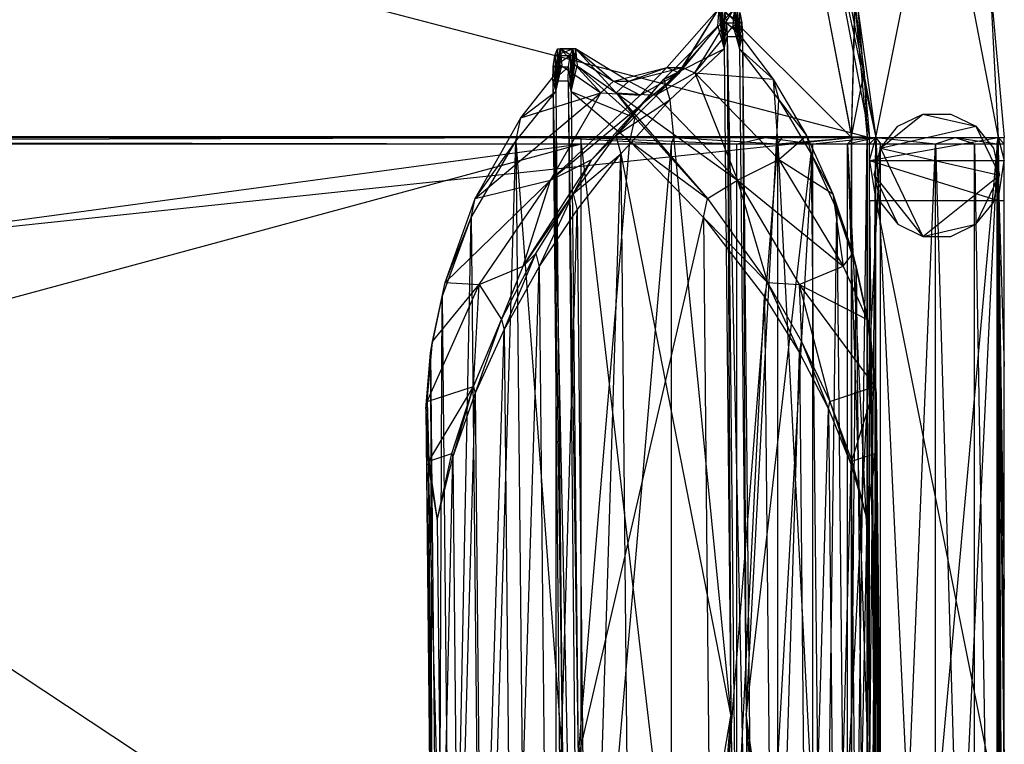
# Model space of a CAD drawing. Header units: inches. Extents: x -36.3 to 36.3, y -10.6 to 17.1.
# Tile 9 of 10: x 24 to 36.3, y -1.3 to 7.8. Entities that reach past the tile are written whole.
import ezdxf

# ---------------------------------------------------------------- set-up
doc = ezdxf.new("R2010")
doc.units = ezdxf.units.IN
doc.layers.get('0').update_dxf_attribs({"true_color": 0xc2ced6})

msp = doc.modelspace()

# ---------------------------------------------------------------- linework, layer by layer
at = {"color": 8, "true_color": 0x8c8177}
for p, q in [((0.003, 15.384), (34.649, -7.451)), ((0.003, 15.384), (34.649, 6.329)), ((25.564, 15.187), (34.423, 6.329)), ((34.728, 6.329), (35.514, 10.256)), ((35.514, 10.256), (36.263, 6.329)), ((34.013, 9.662), (34.728, 6.329)), ((34.013, 9.662), (34.649, 6.329)), ((34.087, 9.691), (34.728, 6.329)), ((33.796, 9.601), (34.422, 6.344)), ((33.801, 9.589), (34.423, 6.329)), ((36.162, 8.284), (36.263, 6.329)), ((36.162, 8.284), (36.342, 6.329)), ((32.103, 7.209), (32.759, 7.954)), ((32.262, 7.143), (32.759, 7.954)), ((32.296, 7.209), (32.759, 7.954)), ((32.296, 7.209), (32.952, 7.954)), ((32.455, 7.143), (32.952, 7.954)), ((32.743, 7.73), (32.759, 7.954)), ((32.759, 7.954), (32.772, 7.748)), ((32.772, 7.748), (32.795, 7.968)), ((32.793, 7.719), (32.795, 7.968)), ((32.795, 7.968), (32.808, 7.657)), ((32.936, 7.73), (32.952, 7.954)), ((32.952, 7.954), (32.959, 7.749)), ((32.952, 7.954), (32.98, 7.732)), ((32.98, 7.732), (32.988, 7.968)), ((32.988, 7.968), (32.997, 7.68)), ((34.422, 6.344), (34.466, 7.986)), ((34.423, 6.329), (34.468, 7.976)), ((34.466, 7.986), (34.582, 7.152)), ((34.468, 7.976), (34.582, 7.152)), ((34.468, 7.976), (34.619, 6.329)), ((34.498, 7.977), (34.649, 6.329)), ((34.498, 7.977), (34.728, 6.329)), ((32.808, 7.657), (32.828, 7.902)), ((32.819, 7.564), (32.828, 7.902)), ((32.824, 7.444), (32.828, 7.902)), ((32.828, 7.902), (32.851, 7.77)), ((32.828, 7.902), (33.044, 7.77)), ((32.997, 7.68), (33.021, 7.902)), ((33.01, 7.591), (33.021, 7.902)), ((33.016, 7.444), (33.021, 7.902)), ((33.021, 7.902), (33.044, 7.77)), ((32.067, 7.063), (32.743, 7.73)), ((32.262, 7.143), (32.743, 7.73)), ((32.455, 7.143), (32.936, 7.73)), ((32.743, 7.73), (32.772, 7.748)), ((32.743, 7.73), (32.824, 7.444)), ((32.772, 7.748), (32.793, 7.719)), ((32.772, 7.748), (32.819, 7.564)), ((32.772, 7.748), (32.824, 7.444)), ((32.793, 7.719), (32.808, 7.657)), ((32.793, 7.719), (32.819, 7.564)), ((32.824, 7.444), (32.851, 7.77)), ((32.851, 7.77), (32.861, 7.598)), ((32.851, 7.77), (33.044, 7.77)), ((32.851, 7.77), (33.054, 7.598)), ((32.936, 7.73), (32.959, 7.749)), ((32.936, 7.73), (33.016, 7.444)), ((32.936, 7.73), (33.44, 7.063)), ((32.959, 7.749), (32.98, 7.732)), ((32.959, 7.749), (33.01, 7.591)), ((32.959, 7.749), (33.016, 7.444)), ((32.98, 7.732), (32.997, 7.68)), ((32.98, 7.732), (33.01, 7.591)), ((32.997, 7.68), (33.01, 7.591)), ((33.016, 7.444), (33.044, 7.77)), ((33.044, 7.77), (33.054, 7.598)), ((32.808, 7.657), (32.819, 7.564)), ((32.819, 7.564), (32.824, 7.444)), ((32.824, 7.444), (32.861, 7.598)), ((32.861, 7.598), (32.908, -0.938)), ((32.861, 7.598), (33.033, -9.454)), ((32.861, 7.598), (33.054, 7.598)), ((32.861, 7.598), (33.226, -9.454)), ((33.01, 7.591), (33.016, 7.444)), ((33.016, 7.444), (33.054, 7.598)), ((33.054, 7.598), (33.101, -0.938)), ((33.054, 7.598), (33.226, -9.454)), ((30.697, 7.362), (30.728, 7.444)), ((30.697, 7.362), (30.921, 7.444)), ((30.725, 7.153), (30.728, 7.444)), ((30.728, 7.444), (30.764, 7.448)), ((30.728, 7.444), (30.957, 7.448)), ((30.728, 7.444), (30.741, 7.213)), ((30.728, 7.444), (30.921, 7.444)), ((30.741, 7.213), (30.764, 7.448)), ((30.761, 7.241), (30.764, 7.448)), ((30.764, 7.448), (30.785, 7.233)), ((30.764, 7.448), (30.957, 7.448)), ((30.764, 7.448), (31.273, 6.894)), ((30.764, 7.448), (31.432, 7.039)), ((30.89, 7.362), (30.921, 7.444)), ((30.914, 7.128), (30.921, 7.444)), ((30.921, 7.444), (30.957, 7.448)), ((30.921, 7.444), (30.928, 7.197)), ((30.921, 7.444), (30.948, 7.237)), ((30.948, 7.237), (30.957, 7.448)), ((30.957, 7.448), (30.978, 7.233)), ((30.957, 7.448), (31.432, 7.039)), ((30.957, 7.448), (31.465, 6.894)), ((30.957, 7.448), (31.624, 7.039)), ((32.067, 7.063), (32.824, 7.444)), ((32.14, 6.805), (32.824, 7.444)), ((32.824, 7.444), (32.908, -0.938)), ((33.016, 7.444), (33.101, -0.938)), ((33.016, 7.444), (33.44, 7.063)), ((33.016, 7.444), (33.51, 6.805)), ((30.676, 7.218), (30.697, 7.362)), ((30.676, 7.218), (30.89, 7.362)), ((30.697, 7.362), (30.71, 6.908)), ((30.697, 7.362), (30.714, 7.058)), ((30.697, 7.362), (30.725, 7.153)), ((30.697, 7.362), (30.89, 7.362)), ((30.869, 7.218), (30.89, 7.362)), ((30.89, 7.362), (30.903, 6.908)), ((30.89, 7.362), (30.905, 7.03)), ((30.89, 7.362), (30.914, 7.128)), ((30.269, 6.577), (30.785, 7.233)), ((30.67, 7.043), (30.676, 7.218)), ((30.67, 7.043), (30.869, 7.218)), ((30.676, 7.218), (30.71, 6.908)), ((30.676, 7.218), (30.869, 7.218)), ((30.71, 6.908), (30.761, 7.241)), ((30.71, 6.908), (30.785, 7.233)), ((30.714, 7.058), (30.761, 7.241)), ((30.714, 7.058), (30.741, 7.213)), ((30.725, 7.153), (30.741, 7.213)), ((30.741, 7.213), (30.761, 7.241)), ((30.761, 7.241), (30.785, 7.233)), ((30.785, 7.233), (31.273, 6.894)), ((30.862, 7.043), (30.869, 7.218)), ((30.869, 7.218), (30.903, 6.908)), ((30.903, 6.908), (30.948, 7.237)), ((30.903, 6.908), (30.978, 7.233)), ((30.905, 7.03), (30.948, 7.237)), ((30.905, 7.03), (30.928, 7.197)), ((30.914, 7.128), (30.928, 7.197)), ((30.928, 7.197), (30.948, 7.237)), ((30.948, 7.237), (30.978, 7.233)), ((30.978, 7.233), (31.465, 6.894)), ((30.978, 7.233), (31.703, 6.577)), ((31.432, 7.039), (32.103, 7.209)), ((31.624, 7.039), (32.103, 7.209)), ((31.624, 7.039), (32.296, 7.209)), ((31.769, 6.862), (32.103, 7.209)), ((31.962, 6.862), (32.296, 7.209)), ((32.103, 7.209), (32.262, 7.143)), ((32.103, 7.209), (32.296, 7.209)), ((32.296, 7.209), (32.455, 7.143)), ((30.64, 5.796), (32.262, 7.143)), ((30.71, 6.908), (30.714, 7.058)), ((30.714, 7.058), (30.725, 7.153)), ((30.905, 7.03), (30.914, 7.128)), ((31.161, 6.054), (32.262, 7.143)), ((31.161, 6.054), (32.067, 7.063)), ((31.462, 6.357), (32.067, 7.063)), ((31.769, 6.862), (32.262, 7.143)), ((31.962, 6.862), (32.455, 7.143)), ((32.067, 7.063), (32.262, 7.143)), ((32.067, 7.063), (32.14, 6.805)), ((32.455, 7.143), (32.991, 5.796)), ((32.455, 7.143), (33.44, 7.063)), ((32.455, 7.143), (33.511, 6.054)), ((33.44, 7.063), (33.51, 6.805)), ((33.44, 7.063), (33.511, 6.054)), ((33.44, 7.063), (33.856, 6.357)), ((34.422, 6.344), (34.582, 7.152)), ((34.582, 7.152), (34.619, 6.339)), ((34.582, 7.152), (34.619, 6.329)), ((30.67, 7.043), (30.71, 6.908)), ((30.67, 7.043), (30.794, -1.474)), ((30.67, 7.043), (30.841, -10.01)), ((30.67, 7.043), (30.862, 7.043)), ((30.67, 7.043), (31.034, -10.01)), ((30.862, 7.043), (30.903, 6.908)), ((30.862, 7.043), (30.987, -1.474)), ((30.862, 7.043), (31.034, -10.01)), ((30.903, 6.908), (30.905, 7.03)), ((31.273, 6.894), (31.432, 7.039)), ((31.432, 7.039), (31.624, 7.039)), ((31.432, 7.039), (31.769, 6.862)), ((31.465, 6.894), (31.624, 7.039)), ((31.624, 7.039), (31.962, 6.862)), ((29.696, 5.565), (31.273, 6.894)), ((30.205, 6.286), (30.71, 6.908)), ((30.269, 6.577), (30.71, 6.908)), ((30.269, 6.577), (31.273, 6.894)), ((30.64, 5.796), (31.273, 6.894)), ((30.64, 5.796), (31.769, 6.862)), ((30.71, 6.908), (30.794, -1.474)), ((30.903, 6.908), (30.987, -1.474)), ((30.903, 6.908), (31.636, 6.286)), ((30.903, 6.908), (31.703, 6.577)), ((31.273, 6.894), (31.769, 6.862)), ((31.462, 6.357), (32.14, 6.805)), ((31.465, 6.894), (31.703, 6.577)), ((31.465, 6.894), (31.962, 6.862)), ((31.465, 6.894), (32.615, 5.565)), ((31.465, 6.894), (32.991, 5.796)), ((31.524, 6.126), (32.14, 6.805)), ((31.962, 6.862), (32.991, 5.796)), ((32.14, 6.805), (32.908, -0.938)), ((33.101, -0.938), (33.51, 6.805)), ((33.51, 6.805), (33.856, 6.357)), ((33.51, 6.805), (33.917, 6.126)), ((29.696, 5.565), (30.269, 6.577)), ((30.205, 6.286), (30.269, 6.577)), ((31.636, 6.286), (31.703, 6.577)), ((31.703, 6.577), (32.615, 5.565)), ((-34.642, 6.329), (34.649, 6.329)), ((-34.475, 6.339), (34.422, 6.344)), ((-34.475, -0.955), (34.423, 6.329)), ((-34.475, 6.329), (34.423, 6.329)), ((-15.751, 6.329), (30.712, 6.329)), ((-15.751, 6.329), (31.027, 6.25)), ((-15.751, 6.329), (31.027, 6.329)), ((0, 6.25), (30.712, 6.329)), ((30.712, 6.25), (30.712, 6.329)), ((30.712, 6.329), (31.027, 6.329)), ((30.712, 6.329), (32.161, 6.25)), ((30.712, 6.329), (32.19, 6.329)), ((30.712, 6.329), (33.343, 6.329)), ((30.712, 6.329), (34.73, 6.329)), ((30.925, 5.623), (31.462, 6.357)), ((31.027, 6.25), (31.027, 6.329)), ((31.027, 6.329), (32.983, 6.25)), ((31.027, 6.329), (33.343, 6.329)), ((31.161, 6.054), (31.462, 6.357)), ((31.462, 6.357), (31.524, 6.126)), ((32.161, 6.25), (32.19, 6.329)), ((32.19, 6.329), (33.496, 6.25)), ((32.19, 6.329), (33.552, 6.329)), ((32.19, 6.329), (34.73, 6.329)), ((32.983, 6.25), (33.343, 6.329)), ((33.343, 6.329), (33.935, 6.25)), ((33.343, 6.329), (34.73, 6.329)), ((33.496, 6.25), (33.552, 6.329)), ((33.496, 6.25), (34.446, 6.329)), ((33.511, 6.054), (33.856, 6.357)), ((33.552, 6.329), (34.446, 6.329)), ((33.552, 6.329), (34.73, 6.329)), ((33.552, 6.329), (35.723, 6.329)), ((33.856, 6.357), (33.917, 6.126)), ((33.856, 6.357), (34.187, 5.623)), ((33.935, 6.25), (34.73, 6.329)), ((34.373, 6.25), (34.446, 6.329)), ((34.373, 6.25), (34.728, 6.329)), ((34.422, 6.344), (34.423, -8.228)), ((34.422, 6.344), (34.619, 6.339)), ((34.423, -8.228), (34.619, 6.339)), ((34.423, -8.238), (34.423, 6.329)), ((34.423, -8.238), (34.619, 6.329)), ((34.423, 6.329), (34.619, 6.329)), ((34.446, 6.329), (34.728, 6.329)), ((34.446, 6.329), (35.723, 6.329)), ((34.446, 6.329), (36.263, 6.329)), ((34.619, 6.339), (34.619, -8.238)), ((34.619, 6.339), (34.619, 6.329)), ((34.619, -8.238), (34.619, 6.329)), ((34.649, 6.043), (34.728, 6.329)), ((34.649, 6.043), (36.263, 6.329)), ((34.649, 6.25), (34.728, 6.329)), ((34.649, -10.522), (34.649, 6.329)), ((34.649, -2.096), (34.649, 6.329)), ((34.649, -2.096), (34.728, 6.329)), ((34.649, -1.742), (34.649, 6.329)), ((34.649, -1.742), (34.728, 6.329)), ((34.649, 6.329), (34.649, 6.329)), ((34.649, 6.329), (34.728, 6.329)), ((34.649, -8.238), (34.649, 6.329)), ((34.649, -7.451), (34.649, 6.329)), ((34.649, 6.329), (34.649, 6.329)), ((34.701, -10.574), (34.728, 6.329)), ((34.728, 6.329), (34.728, 6.329)), ((34.728, 6.329), (36.263, 6.329)), ((34.728, -10.6), (34.728, 6.329)), ((34.728, -10.6), (36.263, 6.329)), ((34.728, -9.813), (34.728, 6.329)), ((34.728, 6.329), (35.495, -9.813)), ((34.728, 6.329), (36.263, 6.329)), ((34.73, 6.329), (34.785, 6.25)), ((34.73, 6.329), (35.476, 6.25)), ((34.73, 6.329), (35.723, 6.329)), ((35.476, 6.25), (35.723, 6.329)), ((35.495, -9.813), (36.263, 6.329)), ((35.723, 6.329), (35.969, 6.25)), ((35.723, 6.329), (36.253, 6.25)), ((35.723, 6.329), (36.263, 6.329)), ((36.253, 6.25), (36.263, 6.329)), ((36.263, 6.329), (36.263, 6.329)), ((36.263, 6.329), (36.342, 6.043)), ((36.263, 6.329), (36.342, 6.25)), ((36.263, -10.6), (36.263, 6.329)), ((36.263, -9.813), (36.263, 6.329)), ((36.263, 6.329), (36.289, -10.574)), ((36.263, 6.329), (36.316, -10.548)), ((36.263, 6.329), (36.342, -2.096)), ((36.263, 6.329), (36.342, -1.742)), ((36.263, 6.329), (36.342, 6.329)), ((36.342, -10.522), (36.342, 6.329)), ((36.342, -2.096), (36.342, 6.329)), ((36.342, -1.742), (36.342, 6.329)), ((36.342, 6.329), (36.342, 6.329)), ((-31.027, -10.522), (31.027, 6.25)), ((-31.027, -2.136), (31.027, 6.25)), ((-31.027, 6.25), (31.027, 6.25)), ((0, 6.25), (30.712, 6.25)), ((29.645, 5.325), (30.205, 6.286)), ((29.696, 5.565), (30.205, 6.286)), ((29.78, -8.13), (30.205, 6.286)), ((30.205, 6.286), (30.36, -9.179)), ((30.205, 6.286), (30.794, -1.474)), ((30.712, -10.522), (30.712, 6.25)), ((30.712, -10.522), (32.161, 6.25)), ((30.712, 6.25), (32.161, 6.25)), ((30.987, -1.474), (31.636, 6.286)), ((31.027, -10.522), (31.027, 6.25)), ((31.027, 6.25), (32.983, -10.522)), ((31.027, 6.25), (32.983, 6.25)), ((31.636, 6.286), (32.563, 5.325)), ((31.636, 6.286), (32.615, 5.565)), ((32.161, -10.522), (32.161, 6.25)), ((32.161, -10.522), (33.496, 6.25)), ((32.161, 6.25), (33.496, 6.25)), ((32.983, -10.522), (32.983, 6.25)), ((32.983, -10.522), (33.935, 6.25)), ((32.983, 6.25), (33.935, 6.25)), ((33.496, -10.522), (33.496, 6.25)), ((33.496, 6.25), (34.373, -10.522)), ((33.496, 6.25), (34.373, 6.25)), ((33.935, -10.522), (33.935, 6.25)), ((33.935, -10.522), (34.785, 6.25)), ((33.935, 6.25), (34.785, 6.25)), ((34.373, -10.522), (34.373, 6.25)), ((34.373, 6.25), (34.649, -2.136)), ((34.373, 6.25), (34.649, 0.659)), ((34.373, 6.25), (34.649, 6.25)), ((34.649, 0.659), (34.649, 6.25)), ((34.649, 1.567), (34.649, 6.25)), ((34.649, 5.541), (34.649, 6.25)), ((34.649, 6.043), (34.649, 6.25)), ((34.649, 6.25), (34.649, 6.25)), ((34.785, -10.522), (34.785, 6.25)), ((34.785, -10.522), (35.476, 6.25)), ((34.785, 6.25), (35.476, 6.25)), ((35.476, -10.522), (35.476, 6.25)), ((35.476, 6.25), (35.969, -10.522)), ((35.476, 6.25), (35.969, 6.25)), ((35.969, -10.522), (35.969, 6.25)), ((35.969, 6.25), (36.253, -10.522)), ((35.969, 6.25), (36.253, 6.25)), ((36.253, -10.522), (36.253, 6.25)), ((36.253, 6.25), (36.342, -2.136)), ((36.253, 6.25), (36.342, 0.659)), ((36.253, 6.25), (36.342, 3.455)), ((36.253, 6.25), (36.342, 6.25)), ((36.342, -9.813), (36.342, 6.25)), ((36.342, -3.723), (36.342, 6.25)), ((36.342, -0.02), (36.342, 6.25)), ((36.342, 3.455), (36.342, 6.25)), ((36.342, 5.541), (36.342, 6.25)), ((36.342, 6.043), (36.342, 6.25)), ((36.342, 6.25), (36.342, 6.25)), ((30.925, 5.623), (31.524, 6.126)), ((30.978, 5.423), (31.524, 6.126)), ((31.107, -7.467), (31.524, 6.126)), ((31.524, 6.126), (31.667, -8.11)), ((31.524, 6.126), (32.908, -0.938)), ((33.101, -0.938), (33.917, 6.126)), ((33.917, 6.126), (34.06, -8.11)), ((33.917, 6.126), (34.187, 5.623)), ((33.917, 6.126), (34.239, 5.423)), ((30.297, 4.716), (31.161, 6.054)), ((30.64, 5.796), (31.161, 6.054)), ((30.925, 5.623), (31.161, 6.054)), ((32.991, 5.796), (33.511, 6.054)), ((33.511, 6.054), (34.187, 5.623)), ((33.511, 6.054), (34.318, 4.716)), ((34.649, 5.541), (34.649, 6.043)), ((34.649, 6.043), (34.728, 5.541)), ((34.649, 6.043), (36.263, 5.541)), ((34.649, 6.043), (36.342, 6.043)), ((36.263, 5.541), (36.342, 6.043)), ((36.342, 5.541), (36.342, 6.043)), ((29.317, 4.511), (30.64, 5.796)), ((29.696, 5.565), (30.64, 5.796)), ((29.744, 4.486), (30.64, 5.796)), ((30.297, 4.716), (30.64, 5.796)), ((32.615, 5.565), (32.991, 5.796)), ((32.991, 5.796), (33.367, 4.511)), ((32.991, 5.796), (33.764, 4.486)), ((32.991, 5.796), (34.318, 4.716)), ((30.297, 4.716), (30.925, 5.623)), ((30.459, 4.873), (30.925, 5.623)), ((30.501, 4.707), (30.925, 5.623)), ((30.925, 5.623), (30.978, 5.423)), ((34.187, 5.623), (34.239, 5.423)), ((34.187, 5.623), (34.318, 4.716)), ((34.187, 5.623), (34.438, 4.873)), ((29.317, 4.511), (29.696, 5.565)), ((29.645, 5.325), (29.696, 5.565)), ((32.563, 5.325), (32.615, 5.565)), ((32.615, 5.565), (33.367, 4.511)), ((34.649, -9.813), (34.649, 5.541)), ((34.649, 1.567), (34.649, 5.541)), ((34.649, 5.541), (34.728, -2.136)), ((34.649, 5.541), (34.728, 5.541)), ((34.728, -2.136), (34.728, 5.541)), ((34.728, 5.541), (36.263, -2.136)), ((34.728, 5.541), (36.263, 5.541)), ((36.263, -2.136), (36.263, 5.541)), ((36.263, 5.541), (36.342, -9.813)), ((36.263, 5.541), (36.342, 5.541)), ((36.342, -9.813), (36.342, 5.541)), ((29.279, 4.329), (29.645, 5.325)), ((29.317, 4.511), (29.645, 5.325)), ((29.394, -7.038), (29.645, 5.325)), ((29.645, 5.325), (29.78, -8.13)), ((30.501, 4.707), (30.978, 5.423)), ((30.616, -6.814), (30.978, 5.423)), ((30.978, 5.423), (31.107, -7.467)), ((30.987, -1.474), (32.563, 5.325)), ((32.563, 5.325), (32.698, -8.13)), ((32.563, 5.325), (33.329, 4.329)), ((32.563, 5.325), (33.367, 4.511)), ((34.06, -8.11), (34.239, 5.423)), ((34.239, 5.423), (34.368, -7.467)), ((34.239, 5.423), (34.438, 4.873)), ((34.239, 5.423), (34.479, 4.707)), ((30.027, 4.044), (30.459, 4.873)), ((30.058, 3.916), (30.459, 4.873)), ((30.297, 4.716), (30.459, 4.873)), ((30.459, 4.873), (30.501, 4.707)), ((34.318, 4.716), (34.438, 4.873)), ((34.438, 4.873), (34.479, 4.707)), ((34.438, 4.873), (34.621, 4.044)), ((34.438, 4.873), (34.652, 3.916)), ((29.744, 4.486), (30.297, 4.716)), ((30.027, 4.044), (30.297, 4.716)), ((30.058, 3.916), (30.501, 4.707)), ((30.158, -6.096), (30.501, 4.707)), ((30.501, 4.707), (30.616, -6.814)), ((33.764, 4.486), (34.318, 4.716)), ((34.318, 4.716), (34.621, 4.044)), ((34.368, -7.467), (34.479, 4.707)), ((34.479, 4.707), (34.595, -6.814)), ((34.479, 4.707), (34.652, 3.916)), ((29.093, 3.017), (29.744, 4.486)), ((29.134, 3.628), (29.317, 4.511)), ((29.161, 3.767), (29.317, 4.511)), ((29.161, 3.767), (29.744, 4.486)), ((29.279, 4.329), (29.317, 4.511)), ((29.317, 4.511), (29.744, 4.486)), ((29.674, 3.204), (29.744, 4.486)), ((29.744, 4.486), (30.027, 4.044)), ((33.329, 4.329), (33.367, 4.511)), ((33.367, 4.511), (33.764, 4.486)), ((33.367, 4.511), (33.769, 3.628)), ((33.367, 4.511), (33.796, 3.767)), ((33.764, 4.486), (33.796, 3.767)), ((33.764, 4.486), (34.151, 3.017)), ((33.764, 4.486), (34.621, 4.044)), ((33.764, 4.486), (34.714, 3.204)), ((29.134, 3.628), (29.279, 4.329)), ((29.233, -6.266), (29.279, 4.329)), ((29.279, 4.329), (29.394, -7.038)), ((32.698, -8.13), (33.329, 4.329)), ((33.329, 4.329), (33.444, -7.038)), ((33.329, 4.329), (33.769, 3.628)), ((29.674, 3.204), (30.027, 4.044)), ((29.694, 3.117), (30.027, 4.044)), ((30.027, 4.044), (30.058, 3.916)), ((34.621, 4.044), (34.652, 3.916)), ((34.621, 4.044), (34.714, 3.204)), ((34.621, 4.044), (34.734, 3.117)), ((29.694, 3.117), (30.058, 3.916)), ((29.779, -5.372), (30.058, 3.916)), ((30.058, 3.916), (30.158, -6.096)), ((34.595, -6.814), (34.652, 3.916)), ((34.652, 3.916), (34.734, 3.117)), ((34.652, 3.916), (34.753, -6.096)), ((29.075, 2.923), (29.161, 3.767)), ((29.093, 3.017), (29.161, 3.767)), ((29.134, 3.628), (29.161, 3.767)), ((33.769, 3.628), (33.796, 3.767)), ((33.796, 3.767), (34.133, 2.923)), ((33.796, 3.767), (34.151, 3.017)), ((29.075, 2.923), (29.134, 3.628)), ((29.134, 3.628), (29.159, -5.488)), ((29.134, 3.628), (29.233, -6.266)), ((33.444, -7.038), (33.769, 3.628)), ((33.769, 3.628), (33.868, -6.266)), ((33.769, 3.628), (34.133, 2.923)), ((36.342, -0.02), (36.342, 3.455)), ((36.342, 0.659), (36.342, 3.455)), ((29.093, 3.017), (29.674, 3.204)), ((29.112, 2.268), (29.674, 3.204)), ((29.403, 2.362), (29.674, 3.204)), ((29.413, 2.318), (29.674, 3.204)), ((29.413, 2.318), (29.694, 3.117)), ((29.483, -4.651), (29.694, 3.117)), ((29.674, 3.204), (29.694, 3.117)), ((29.694, 3.117), (29.779, -5.372)), ((34.151, 3.017), (34.714, 3.204)), ((34.427, 2.268), (34.714, 3.204)), ((34.714, 3.204), (34.714, 2.362)), ((34.714, 3.204), (34.724, 2.318)), ((34.714, 3.204), (34.734, 3.117)), ((34.724, 2.318), (34.734, 3.117)), ((34.734, 3.117), (34.753, -6.096)), ((34.734, 3.117), (34.794, -4.651)), ((34.734, 3.117), (34.819, -5.372)), ((29.075, 2.923), (29.093, 3.017)), ((29.093, 3.017), (29.103, 2.221)), ((29.093, 3.017), (29.112, 2.268)), ((34.133, 2.923), (34.151, 3.017)), ((34.151, 3.017), (34.418, 2.221)), ((34.151, 3.017), (34.427, 2.268)), ((29.075, 2.923), (29.103, 2.221)), ((29.075, 2.923), (29.159, -5.488)), ((29.075, 2.923), (29.173, -4.71)), ((33.868, -6.266), (34.133, 2.923)), ((34.133, 2.923), (34.217, -5.488)), ((34.133, 2.923), (34.418, 2.221)), ((29.112, 2.268), (29.403, 2.362)), ((29.219, 1.527), (29.403, 2.362)), ((29.403, 2.362), (29.413, 2.318)), ((34.427, 2.268), (34.714, 2.362)), ((34.621, 1.527), (34.714, 2.362)), ((34.714, 2.362), (34.724, 2.318)), ((29.103, 2.221), (29.112, 2.268)), ((29.112, 2.268), (29.219, 1.527)), ((29.219, 1.527), (29.413, 2.318)), ((29.274, -3.939), (29.413, 2.318)), ((29.413, 2.318), (29.483, -4.651)), ((34.418, 2.221), (34.427, 2.268)), ((34.427, 2.268), (34.621, 1.527)), ((34.621, 1.527), (34.724, 2.318)), ((34.676, -3.939), (34.724, 2.318)), ((34.724, 2.318), (34.794, -4.651)), ((29.103, 2.221), (29.173, -4.71)), ((29.103, 2.221), (29.219, 1.527)), ((29.103, 2.221), (29.274, -3.939)), ((34.217, -5.488), (34.418, 2.221)), ((34.418, 2.221), (34.488, -4.71)), ((34.418, 2.221), (34.621, 1.527)), ((29.219, 1.527), (29.274, -3.939)), ((34.488, -4.71), (34.621, 1.527)), ((34.621, 1.527), (34.676, -3.939)), ((34.649, -9.813), (34.649, 1.567)), ((34.649, -6.368), (34.649, 1.567)), ((34.649, -2.136), (34.649, 1.567)), ((34.649, 0.659), (34.649, 1.567)), ((34.649, -2.136), (34.649, 0.659)), ((36.342, -2.136), (36.342, 0.659)), ((36.342, -0.02), (36.342, 0.659)), ((36.342, -10.522), (36.342, -0.02)), ((36.342, -3.723), (36.342, -0.02)), ((36.342, -2.136), (36.342, -0.02)), ((31.667, -8.11), (32.908, -0.938)), ((32.296, -8.732), (32.908, -0.938)), ((32.908, -0.938), (32.992, -9.32)), ((32.908, -0.938), (33.033, -9.454)), ((33.101, -0.938), (33.185, -9.32)), ((33.101, -0.938), (33.226, -9.454)), ((33.101, -0.938), (33.666, -8.732)), ((33.101, -0.938), (34.06, -8.11))]:
    msp.add_line(p, q, dxfattribs=at)
at = {"color": 47, "true_color": 0x83714f}
for p, q in [((34.786, 6.198), (35.32, 6.624)), ((35.005, 6.472), (35.32, 6.624)), ((35.32, 6.624), (35.32, 6.624)), ((35.32, 6.624), (35.671, 6.624)), ((35.32, 6.624), (35.986, 6.472)), ((35.671, 6.624), (35.671, 6.624)), ((35.671, 6.624), (35.986, 6.472)), ((34.786, 6.198), (35.005, 6.472)), ((34.786, 6.198), (35.986, 6.472)), ((35.005, 6.472), (35.005, 6.472)), ((35.986, 6.472), (35.986, 6.472)), ((35.986, 6.472), (36.205, 6.198)), ((35.986, 6.472), (36.283, 5.856)), ((34.708, 5.856), (34.786, 6.198)), ((34.786, 6.198), (34.786, 6.198)), ((34.786, 6.198), (35.32, 5.089)), ((34.786, 6.198), (36.283, 5.856)), ((36.205, 6.198), (36.205, 6.198)), ((36.205, 6.198), (36.283, 5.856)), ((34.708, 5.856), (34.708, 5.856)), ((34.708, 5.856), (34.786, 5.515)), ((34.708, 5.856), (35.005, 5.241)), ((34.708, 5.856), (35.32, 5.089)), ((35.32, 5.089), (36.283, 5.856)), ((35.986, 5.241), (36.283, 5.856)), ((36.205, 5.515), (36.283, 5.856)), ((36.283, 5.856), (36.283, 5.856)), ((34.786, 5.515), (34.786, 5.515)), ((34.786, 5.515), (35.005, 5.241)), ((35.986, 5.241), (36.205, 5.515)), ((36.205, 5.515), (36.205, 5.515)), ((35.005, 5.241), (35.005, 5.241)), ((35.005, 5.241), (35.32, 5.089)), ((35.32, 5.089), (35.986, 5.241)), ((35.671, 5.089), (35.986, 5.241)), ((35.986, 5.241), (35.986, 5.241)), ((35.32, 5.089), (35.32, 5.089)), ((35.32, 5.089), (35.671, 5.089)), ((35.671, 5.089), (35.671, 5.089))]:
    msp.add_line(p, q, dxfattribs=at)

doc.saveas('drawing.dxf')
